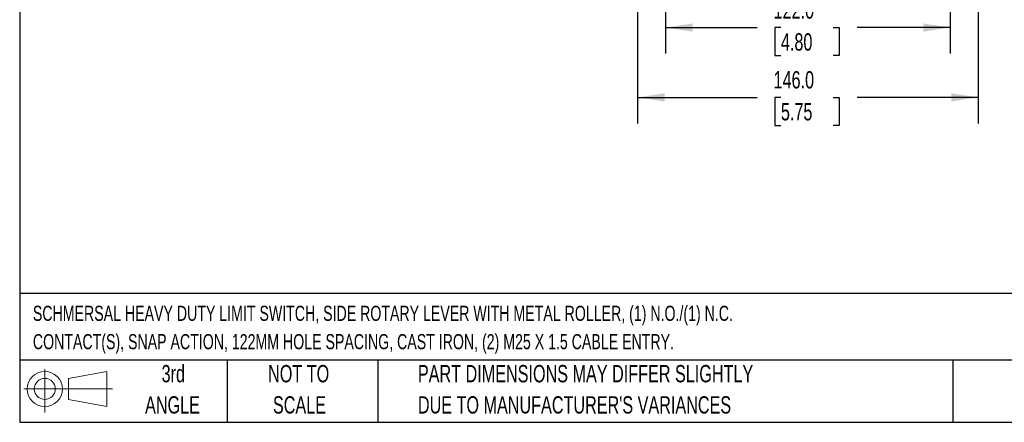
# Model space of a CAD drawing. Header units: millimetres. Extents: x 22 to 956, y 22 to 733.
# Tile 1 of 10: x 22 to 444, y 22 to 195. Entities that reach past the tile are written whole.
import ezdxf

# ---------------------------------------------------------------- set-up
doc = ezdxf.new("R2010")
doc.units = ezdxf.units.MM
doc.header["$LTSCALE"] = 3.5
doc.layers.add('DIMENSIONS', color=140, linetype='Continuous', lineweight=25)
doc.layers.add('TEXT', color=140, linetype='Continuous', lineweight=25)
doc.styles.add('SLDTEXTSTYLE0', font='TXT', dxfattribs={"width": 0.7})
doc.dimstyles.new('SLDDIMSTYLE2', dxfattribs={"dimtxt": 7.553027, "dimasz": 11.557, "dimexe": 0, "dimexo": 0.0625, "dimgap": 1.888257, "dimtad": 0, "dimtih": 1, "dimtoh": 1, "dimrnd": 1e-09, "dimzin": 4, "dimdsep": 46, "dimtxsty": 'SLDTEXTSTYLE0', "dimsah": 1, "dimcen": 0.09, "dimadec": 0, "dimazin": 1, "dimtfac": 1, "dimtofl": 0, "dimtmove": 0, "dimatfit": 3, "dimfxl": 0, "dimfrac": 2, "dimtolj": 1, "dimtzin": 12, "dimarcsym": 0})

# ---------------------------------------------------------------- blocks, each defined once
blk = doc.blocks.new('Block11')
at = {"color": 7, "linetype": 'Continuous', "lineweight": 18}
for p, q in [((9.06, 18.59), (9.06, 0)), ((19.18, 14.59), (35.61, 17.61)), ((35.61, 17.61), (35.61, 2.56)), ((19.18, 5.59), (19.18, 14.59)), ((0, 10.09), (38.06, 10.09)), ((19.18, 5.59), (35.61, 2.56))]:
    blk.add_line(p, q, dxfattribs=at)
for radius in [7.53, 4.5]:
    blk.add_circle((9.06, 10.09), radius, dxfattribs=at)
blk = doc.blocks.new('Block12')
at = {"color": 7, "linetype": 'Continuous'}
blk.add_blockref('Block11', (0, 0), dxfattribs=at)
blk = doc.blocks.new('_D_3')
at = {"layer": 'DIMENSIONS'}
for p, q in [((299.07, 382.72), (299.07, 180.25)), ((421.07, 382.72), (421.07, 180.25)), ((299.07, 191.37), (338.27, 191.37)), ((348.51, 191.37), (345.97, 191.37)), ((345.97, 191.37), (345.97, 179.36)), ((370.95, 191.37), (373.49, 191.37)), ((373.49, 191.37), (373.49, 179.36)), ((421.07, 191.37), (381.19, 191.37)), ((345.97, 179.36), (348.51, 179.36)), ((373.49, 179.36), (370.95, 179.36))]:
    blk.add_line(p, q, dxfattribs=at)
for points in [[(299.07, 191.37), (310.63, 189.59), (310.63, 193.14)], [(421.07, 191.37), (409.52, 193.14), (409.52, 189.59)]]:
    blk.add_solid(points, dxfattribs=at)
at = {"layer": 'DIMENSIONS', "char_height": 7.408, "attachment_point": 1, "style": 'SLDTEXTSTYLE0'}
for s, insert in [('122.0', (345.37, 202.61)), ('4.80', (348.51, 188.91))]:
    blk.add_mtext(s, dxfattribs=dict(at, insert=insert))
blk = doc.blocks.new('_D_4')
at = {"layer": 'DIMENSIONS'}
for p, q in [((287.07, 373.51), (287.07, 150.34)), ((433.07, 373.51), (433.07, 150.34)), ((287.07, 161.46), (338.27, 161.46)), ((348.51, 161.46), (345.97, 161.46)), ((345.97, 161.46), (345.97, 149.45)), ((370.95, 161.46), (373.49, 161.46)), ((373.49, 161.46), (373.49, 149.45)), ((433.07, 161.46), (381.19, 161.46)), ((345.97, 149.45), (348.51, 149.45)), ((373.49, 149.45), (370.95, 149.45))]:
    blk.add_line(p, q, dxfattribs=at)
for points in [[(287.07, 161.46), (298.63, 159.68), (298.63, 163.24)], [(433.07, 161.46), (421.52, 163.24), (421.52, 159.68)]]:
    blk.add_solid(points, dxfattribs=at)
at = {"layer": 'DIMENSIONS', "char_height": 7.408, "attachment_point": 1, "style": 'SLDTEXTSTYLE0'}
for s, insert in [('146.0', (345.37, 172.7)), ('5.75', (348.51, 159))]:
    blk.add_mtext(s, dxfattribs=dict(at, insert=insert))

msp = doc.modelspace()

# ---------------------------------------------------------------- linework, layer by layer
at = {"layer": 'TEXT'}
for p, q in [((22.225, 733.425), (22.225, 22.225)), ((955.675, 77.441), (22.225, 77.441)), ((955.675, 48.895), (22.225, 48.895)), ((111.125, 48.895), (111.125, 22.225)), ((175.741, 48.895), (175.741, 22.225)), ((422.263, 48.895), (422.263, 22.225)), ((22.225, 22.225), (955.675, 22.225))]:
    msp.add_line(p, q, dxfattribs=at)

# ---------------------------------------------------------------- block references
msp.add_blockref('Block12', (23.933, 26.438), dxfattribs=at)

# ---------------------------------------------------------------- texts
at = {"layer": 'TEXT', "style": 'SLDTEXTSTYLE0'}
for s, insert, char_height, attachment_point in [('SCHMERSAL HEAVY DUTY LIMIT SWITCH, SIDE ROTARY LEVER WITH METAL ROLLER, (1) N.O./(1) N.C.', (27.88, 72.171), 6.48229, 1), ('CONTACT(S), SNAP ACTION, 122MM HOLE SPACING, CAST IRON, (2) M25 X 1.5 CABLE ENTRY.', (27.88, 60.028), 6.48229, 1), ('3rd', (88.069, 46.774), 7.4083, 2), ('NOT TO', (141.805, 46.774), 7.4083, 2), ('PART DIMENSIONS MAY DIFFER SLIGHTLY', (192.917, 46.774), 7.40833, 1), ("DUE TO MANUFACTURER'S VARIANCES", (192.917, 33.396), 7.40833, 1), ('ANGLE', (87.727, 33.396), 7.4083, 2), ('SCALE', (142.142, 33.396), 7.4083, 2)]:
    msp.add_mtext(s, dxfattribs=dict(at, insert=insert, char_height=char_height, attachment_point=attachment_point))

# ---------------------------------------------------------------- dimensions: what is measured, and where the dimension line sits
at = {"layer": 'DIMENSIONS'}
for base, p1, p2, picture, middle in [((299.072, 191.365), (421.072, 387.167), (299.072, 387.167), '_D_3', (359.731, 191.365)), ((287.072, 161.457), (433.072, 377.957), (287.072, 377.957), '_D_4', (359.731, 161.457))]:
    dim = msp.add_linear_dim(base=base, p1=p1, p2=p2, dimstyle='SLDDIMSTYLE2', dxfattribs=at)
    dim.commit()
    dim.dimension.update_dxf_attribs({"geometry": picture, "text_midpoint": middle, "dimtype": 160})

doc.saveas('drawing.dxf')
